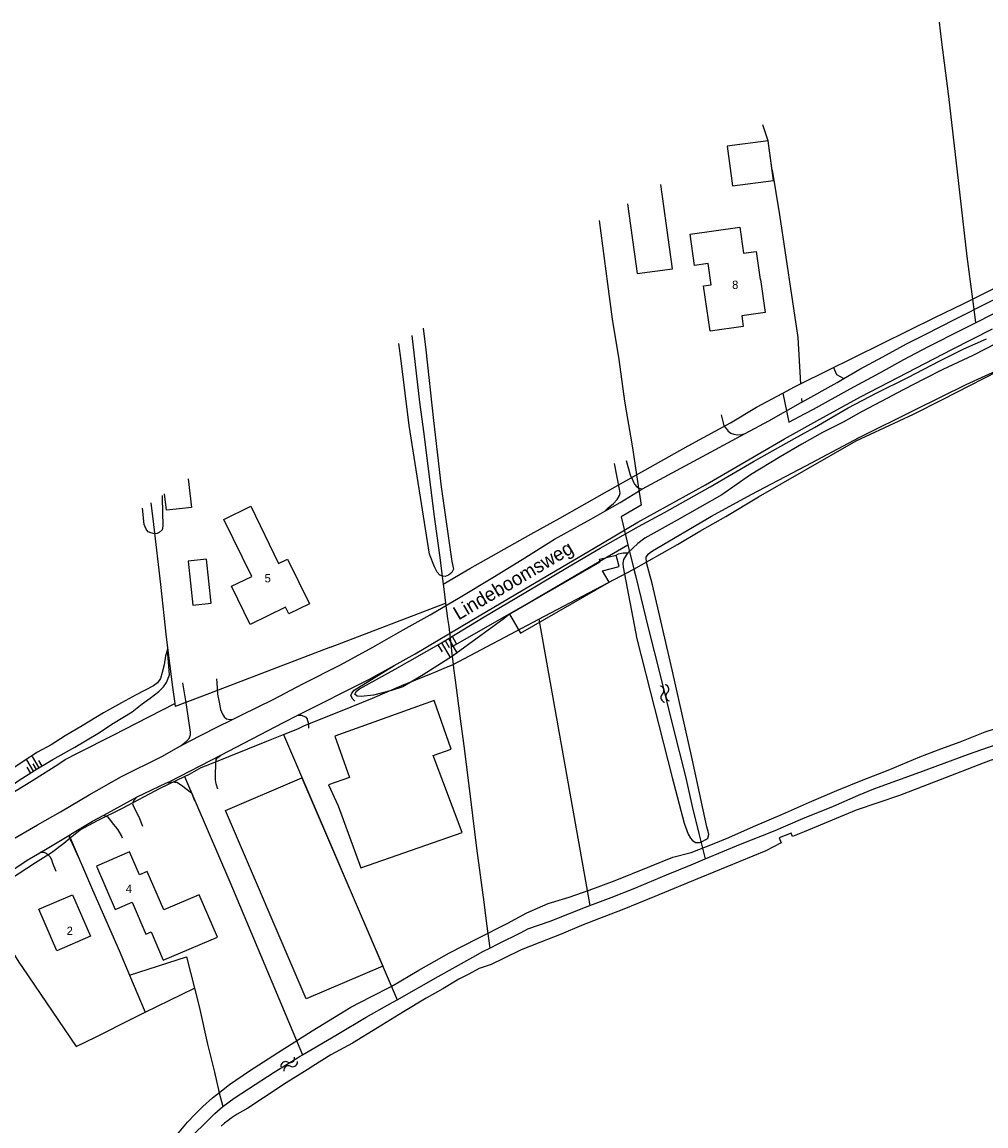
# Model space of a CAD drawing. Extents: x 123992 to 125854, y 449108 to 451911.
# Tile 154 of 175: x 124623 to 124797, y 451268 to 451467. Entities that reach past the tile are written whole.
import ezdxf
from ezdxf.enums import TextEntityAlignment as Align

# ---------------------------------------------------------------- set-up
doc = ezdxf.new("R2010")
doc.units = 0
for name, color, linetype in [('DEFAULT_113', 2, 'CONTINUOUS'), ('DEFAULT_117', 3, 'CONTINUOUS'), ('DEFAULT_21', 8, 'CONTINUOUS'), ('DEFAULT_23', 9, 'CONTINUOUS'), ('DEFAULT_4', 1, 'CONTINUOUS'), ('DEFAULT_48', 141, 'CONTINUOUS'), ('DEFAULT_5', 1, 'CONTINUOUS'), ('DEFAULT_7', 5, 'CONTINUOUS'), ('DEFAULT_99', 9, 'CONTINUOUS'), ('S04_TALUD', 9, 'CONTINUOUS'), ('S05_WATER', 141, 'CONTINUOUS')]:
    doc.layers.add(name, color=color, linetype=linetype)

msp = doc.modelspace()

# ---------------------------------------------------------------- linework, layer by layer
at = {"layer": 'DEFAULT_21'}
for points in [[(124788.58, 451467.468), (124788.957, 451464.321), (124790.268, 451454.061), (124791.857, 451440.417), (124793.611, 451425.171), (124794.638, 451417.452)], [(124795.158, 451413.192), (124798.319, 451414.772), (124803.954, 451417.496), (124809.764, 451420.344), (124819.851, 451425.519), (124825.367, 451428.24), (124828.241, 451429.693), (124831.99, 451431.766), (124835.386, 451433.711), (124843.344, 451438.407), (124850.484, 451442.603), (124856.745, 451446.298), (124859.026, 451447.674), (124865.23, 451451.307), (124872.369, 451455.504), (124878.109, 451458.707), (124883.609, 451461.962), (124889.575, 451465.589), (124892.161, 451467.129)], [(124733.547, 451368.684), (124741.426, 451373.15), (124745.424, 451375.543), (124750.119, 451378.233), (124756.032, 451381.762), (124764.193, 451386.466), (124773.65, 451391.878), (124783.963, 451396.713), (124789.231, 451399.357), (124801.631, 451405.708), (124810.407, 451410.383), (124818.33, 451414.094), (124824.162, 451416.894), (124832.574, 451421.255), (124839.206, 451424.99), (124849.221, 451430.911), (124863.979, 451439.611), (124874.821, 451446.033), (124887.141, 451453.985)], [(124758.468, 451440.722), (124757.753, 451446.039), (124756.797, 451448.902)], [(124794.638, 451417.452), (124802.295, 451421.317), (124808.866, 451424.604), (124817.611, 451428.847), (124823.772, 451431.884), (124831.636, 451435.744), (124833.749, 451436.758), (124835.324, 451437.876), (124842.82, 451442.863)], [(124758.468, 451440.722), (124759.78, 451432.68), (124763.1, 451410.52), (124763.616, 451402.189)], [(124727.281, 451431.66), (124728.767, 451420.191), (124729.601, 451413.818), (124730.792, 451406.552), (124731.864, 451399.047), (124733.294, 451390.59), (124734.007, 451385.739)], [(124763.616, 451402.189), (124787.92, 451414.171), (124792.909, 451416.579), (124794.638, 451417.452)], [(124794.638, 451417.452), (124794.755, 451416.573), (124795.158, 451413.192)], [(124760.384, 451400.493), (124761.465, 451395.235), (124764.44, 451396.791), (124765.904, 451397.577), (124772.522, 451401.282), (124778.033, 451404.181), (124782.249, 451406.566), (124786.705, 451408.898), (124792.628, 451411.928), (124795.158, 451413.192)], [(124693.447, 451410.909), (124694.878, 451398.868), (124695.652, 451393.151), (124697.439, 451378.618), (124698.451, 451371.233), (124699.111, 451366.005)], [(124760.384, 451400.493), (124762.512, 451401.645), (124763.616, 451402.189)], [(124734.007, 451385.739), (124743.299, 451390.965), (124750.976, 451395.118), (124755.656, 451397.933), (124760.384, 451400.493)], [(124699.111, 451366.005), (124703.946, 451368.806), (124714.955, 451375.02), (124720.168, 451377.91), (124728.249, 451382.491), (124734.007, 451385.739)], [(124734.007, 451385.739), (124734.187, 451384.515), (124734.842, 451380.226), (124731.209, 451378.142), (124732.453, 451373.108)], [(124646.391, 451380.686), (124646.873, 451376.772), (124648.124, 451365.932), (124649.136, 451356.403), (124650.328, 451347.409), (124650.701, 451344.436)], [(124700.575, 451354.621), (124714.367, 451362.502), (124728.003, 451370.519), (124732.453, 451373.108)], [(124732.453, 451373.108), (124733.547, 451368.684)], [(124731.113, 451367.436), (124733.547, 451368.684)], [(124733.547, 451368.684), (124733.83, 451367.54), (124736.152, 451357.892), (124738.297, 451349.553), (124740.619, 451340.083), (124742.823, 451331.269), (124744.074, 451325.849), (124745.265, 451320.965), (124746.408, 451316.395)], [(124699.111, 451366.005), (124699.285, 451364.622), (124699.563, 451362.537)], [(124716.402, 451359.704), (124731.113, 451367.436)], [(124678.82, 451354.61), (124699.563, 451362.537)], [(124699.563, 451362.537), (124699.927, 451359.811)], [(124699.927, 451359.811), (124700.119, 451358.368), (124700.575, 451354.621)], [(124700.936, 451351.483), (124716.402, 451359.704)], [(124716.402, 451359.704), (124725.566, 451307.965)], [(124678.82, 451354.61), (124655.688, 451345.77)], [(124700.575, 451354.621), (124700.655, 451353.961), (124700.936, 451351.483)], [(124670.3, 451338.853), (124672.885, 451339.864), (124674.117, 451340.495), (124680.589, 451343.065), (124686.353, 451345.435), (124691.645, 451347.673), (124696.998, 451349.853), (124697.616, 451350.093), (124699.702, 451350.983), (124700.481, 451351.299)], [(124700.481, 451351.299), (124700.936, 451351.483)], [(124700.936, 451351.483), (124701.013, 451350.804), (124701.31, 451348.66), (124702.323, 451340.798), (124702.918, 451336.391), (124704.05, 451327.159), (124705.122, 451318.344), (124706.432, 451308.577), (124706.968, 451304.646), (124707.545, 451300.305)], [(124580.767, 451292.763), (124583.362, 451294.931), (124584.053, 451295.725), (124586.365, 451298.114), (124588.788, 451300.744), (124591.325, 451303.556), (124592.366, 451304.599), (124593.47, 451305.524), (124595.503, 451307.25), (124598.874, 451310.027), (124603.4, 451314.028), (124607.528, 451317.422), (124608.92, 451318.653), (124610.724, 451320.075), (124616.141, 451324.161), (124620.85, 451327.989), (124625.236, 451330.677), (124629.62, 451333.423), (124630.962, 451334.355), (124633.132, 451335.49), (124639.702, 451338.777), (124643.806, 451340.921), (124650.701, 451344.436)], [(124650.701, 451344.436), (124650.77, 451343.89)], [(124655.688, 451345.77), (124650.77, 451343.89)], [(124652.48, 451331.252), (124653.362, 451331.675), (124655.47, 451332.868), (124657.058, 451333.509), (124667.294, 451337.677), (124670.3, 451338.853)], [(124670.3, 451338.853), (124690.812, 451290.962)], [(124631.859, 451320.178), (124633.655, 451321.636), (124636.76, 451323.334), (124641.279, 451325.549), (124648.079, 451329.14), (124652.48, 451331.252)], [(124652.48, 451331.252), (124660.623, 451312.282), (124673.72, 451281.042)], [(124614.994, 451309.044), (124616.146, 451309.697), (124617.68, 451310.46), (124619.34, 451311.64), (124625.596, 451315.736), (124628.476, 451317.557), (124630.689, 451319.228), (124631.859, 451320.178)], [(124631.859, 451320.178), (124635.845, 451310.79), (124640.681, 451299.829), (124642.554, 451295.393)], [(124614.994, 451309.044), (124615.809, 451307.871), (124618.175, 451304.207), (124621.689, 451299.186), (124622.721, 451297.58), (124623.22, 451296.76), (124632.93, 451282.529), (124636.518, 451284.294), (124643.09, 451287.589), (124645.376, 451288.71)], [(124642.554, 451295.393), (124652.844, 451298.724), (124654.264, 451293.069)], [(124642.554, 451295.393), (124645.376, 451288.71)], [(124645.376, 451288.71), (124654.264, 451293.069)], [(124654.264, 451293.069), (124655.095, 451289.757), (124656.606, 451282.926), (124657.857, 451277.878), (124658.736, 451274.136), (124659.368, 451271.698)]]:
    msp.add_lwpolyline(points, dxfattribs=at)
at = {"layer": 'DEFAULT_23'}
for points in [[(124746.408, 451316.395), (124752.781, 451319.033), (124758.708, 451321.426), (124763.982, 451323.692), (124769.554, 451325.903), (124774.057, 451327.922), (124776.843, 451329.027), (124785.145, 451332.045), (124793.921, 451335.306), (124797.48, 451336.539), (124798.785, 451336.972), (124800.212, 451337.227), (124804.735, 451337.46), (124806.82, 451337.484), (124810.856, 451338.605), (124822.142, 451341.181), (124831.167, 451343.552), (124838.826, 451345.549), (124848.323, 451348.283), (124855.98, 451350.518), (124862.392, 451352.202), (124867.62, 451353.337), (124870.374, 451354.087)], [(124725.566, 451307.965), (124729.429, 451309.404), (124733.697, 451311.122), (124739.386, 451313.513), (124743.891, 451315.353), (124746.408, 451316.395)], [(124707.545, 451300.305), (124709.033, 451301.052), (124713.222, 451303.097), (124714.413, 451303.752), (124718.404, 451305.182), (124724.804, 451307.681), (124725.566, 451307.965)], [(124690.812, 451290.962), (124698.211, 451295.154), (124704.483, 451298.624), (124706.258, 451299.658), (124707.545, 451300.305)], [(124673.72, 451281.042), (124679.992, 451284.693), (124685.256, 451287.793), (124689.515, 451290.227), (124690.812, 451290.962)], [(124659.368, 451271.698), (124661.427, 451273.215), (124664.028, 451274.854), (124668.637, 451277.887), (124673.308, 451280.802), (124673.72, 451281.042)], [(124633.587, 451242.815), (124635.157, 451243.54), (124637.054, 451244.277), (124638.933, 451246.563), (124642.158, 451250.83), (124645.443, 451255.038), (124650.778, 451262.189), (124653.007, 451265.075), (124654.237, 451266.816), (124656.062, 451268.565), (124657.946, 451270.434), (124659.368, 451271.698)]]:
    msp.add_lwpolyline(points, dxfattribs=at)
at = {"layer": 'DEFAULT_4'}
for points in [[(124758.716, 451438.875), (124757.753, 451446.039), (124750.362, 451445.048), (124751.324, 451437.882), (124758.716, 451438.875)], [(124740.504, 451422.94), (124738.392, 451438.15)], [(124732.393, 451434.647), (124734.147, 451422.057)], [(124756.315, 451420.992), (124756.396, 451421.004), (124757.237, 451415.064), (124752.981, 451414.461), (124753.255, 451412.532), (124747.265, 451411.684), (124746.111, 451419.833), (124747.497, 451420.029), (124746.952, 451423.89), (124744.476, 451423.54), (124743.679, 451429.174), (124752.626, 451430.44), (124753.291, 451425.747), (124755.599, 451426.073), (124756.315, 451420.992)], [(124734.147, 451422.057), (124740.504, 451422.94)], [(124674.999, 451362.432), (124671.267, 451360.614), (124670.68, 451361.819), (124664.318, 451358.72), (124660.966, 451365.606), (124664.588, 451367.371), (124659.566, 451377.683), (124664.416, 451380.045), (124669.439, 451369.734), (124671.058, 451370.522), (124674.999, 451362.432)], [(124657.278, 451362.58), (124656.44, 451370.505), (124653.109, 451370.153), (124653.948, 451362.228), (124657.278, 451362.58)], [(124711.096, 451360.584), (124727.472, 451370.02), (124727.354, 451370.483), (124730.356, 451371.246)], [(124711.096, 451360.584), (124713.093, 451357.117), (124729.079, 451366.328), (124727.881, 451368.407), (124730.883, 451369.17), (124730.356, 451371.246)], [(124700.56, 451336.188), (124697.485, 451345.007), (124679.565, 451338.543), (124682.215, 451331.068), (124678.469, 451329.753), (124680.185, 451325.975), (124684.301, 451314.791), (124702.524, 451321.146), (124697.332, 451335.059), (124700.56, 451336.188)], [(124688.222, 451297.009), (124674.432, 451291.102), (124659.868, 451325.106), (124673.659, 451331.012), (124688.222, 451297.009)], [(124658.398, 451302.283), (124655.119, 451309.918), (124648.732, 451307.174), (124645.75, 451314.12), (124644.334, 451313.516), (124642.557, 451317.659), (124636.591, 451315.098), (124639.96, 451307.25), (124643.043, 451308.573), (124645.516, 451302.813), (124646.443, 451303.211), (124648.641, 451298.093), (124658.398, 451302.283)], [(124626.182, 451307.307), (124632.28, 451309.933), (124635.515, 451302.423), (124629.416, 451299.796), (124626.182, 451307.307)]]:
    msp.add_lwpolyline(points, dxfattribs=at)
at = {"layer": 'DEFAULT_48'}
for points in [[(124835.82, 451428), (124831.36, 451425.38), (124827.42, 451423.28), (124822.42, 451420.92), (124818.92, 451419.32), (124813.96, 451416.9), (124809.06, 451414.42), (124802.82, 451411.54), (124799, 451409.48), (124794.68, 451407.26), (124789.26, 451404.72), (124785.98, 451403.06), (124782.08, 451401.1), (124778.14, 451398.98), (124774.62, 451397.12), (124771.26, 451395.22)], [(124695.516, 451412.238), (124696.02, 451408.28), (124697.38, 451395.52), (124698.78, 451383.56), (124700.7, 451370.1), (124700.98, 451368.7), (124700.68, 451368.1), (124700.1, 451367.6), (124699.5, 451367.4), (124699.08, 451367.44), (124698.52, 451367.64), (124698.04, 451368.18), (124697.54, 451369.12), (124696.64, 451371.4), (124693, 451394.62), (124691.52, 451406.34), (124691.152, 451409.435)], [(124732.46, 451371.622), (124732.12, 451371.24), (124731.64, 451370.42), (124731.56, 451369.8), (124731.62, 451369.08), (124734.08, 451356.12), (124740.42, 451331.06), (124742.62, 451322.82), (124743.3, 451320.86), (124743.74, 451320.16), (124744.04, 451319.78), (124744.66, 451319.36), (124745.34, 451319.38), (124745.82, 451319.52), (124746.52, 451319.9), (124746.88, 451320.16), (124747.06, 451320.8), (124746.96, 451321.36), (124746.7, 451322.18), (124744.02, 451334.44), (124740.42, 451350.52), (124736.86, 451365.86), (124735.82, 451369.9), (124735.76, 451370.86), (124736.1, 451371.42), (124736.48, 451371.72), (124736.86, 451372), (124747.56, 451378.26), (124754.66, 451382.18), (124764.54, 451387.34), (124774.2, 451392.48), (124784.36, 451397.52), (124793.5, 451402.04), (124803.74, 451406.76)], [(124771.26, 451395.22), (124767.56, 451393.4), (124763.82, 451391.26), (124759.9, 451388.98), (124754.58, 451385.72), (124749.38, 451382.12), (124741.32, 451377.56), (124735.52, 451374.32), (124734.26, 451373.34), (124733.32, 451372.5), (124732.46, 451371.622)], [(124648.41, 451381.983), (124648.46, 451381.5), (124648.56, 451376.52), (124648.545, 451376.447)], [(124647.04, 451375.08), (124646.36, 451375.24), (124645.92, 451375.44), (124645.54, 451375.92), (124645.2, 451376.78), (124644.883, 451379.718)], [(124648.545, 451376.447), (124648.42, 451375.82), (124647.9, 451375.34), (124647.52, 451375.16), (124647.04, 451375.08)], [(124658.836, 451274.27), (124660.56, 451275.64), (124664.18, 451278.14), (124669.22, 451281.4), (124675.5, 451285.38), (124682.48, 451289.6), (124686.08, 451291.5), (124689.86, 451293.44), (124694.76, 451296.3), (124700.26, 451299.44), (124705.3, 451302), (124710.68, 451304.74), (124714.22, 451306.68), (124718.06, 451308.36), (124721.847, 451309.472), (124725.44, 451310.74), (124730.18, 451312.52), (124736.38, 451315.04), (124740.54, 451316.72), (124743.88, 451317.52), (124747.72, 451319.08), (124750.64, 451320.26), (124755.1, 451322.22), (124760.34, 451324.5), (124765.24, 451326.64), (124770.12, 451328.74), (124774.9, 451330.66), (124779.4, 451332.42), (124785.1, 451334.84), (124788.88, 451336.28), (124792.42, 451337.52), (124794.82, 451338.48), (124796.9, 451339.32), (124798.56, 451339.88)], [(124817.46, 451337.26), (124811.94, 451335.96), (124806.92, 451335.14), (124803.58, 451334.98), (124802.1, 451334.9), (124801.14, 451334.76), (124799.94, 451334.64), (124798.62, 451334.4), (124798, 451334.24), (124796.52, 451333.7), (124788.78, 451330.64), (124781.44, 451327.84), (124773.64, 451325.2), (124764.22, 451321.26), (124762.12, 451320.44), (124761.88, 451321.06)], [(124761.88, 451321.06), (124759.72, 451320.22), (124760.1, 451319.28), (124757.36, 451317.86), (124750.32, 451314.96), (124743.26, 451312.1), (124737.3, 451309.58), (124731.42, 451307.2), (124727.32, 451305.64), (124724.06, 451304.36), (124720.42, 451302.78), (124716.56, 451301.28), (124713.22, 451299.96), (124710.1, 451298.5), (124707.76, 451297.36), (124705.6, 451296.58), (124703.74, 451295.58), (124701.98, 451294.68), (124699.04, 451292.92), (124696.08, 451291.26), (124691.98, 451288.78), (124687.28, 451285.92), (124682.74, 451283.14), (124678.86, 451281.02), (124675.622, 451278.977)], [(124675.622, 451278.977), (124674.58, 451278.32), (124670.82, 451275.94), (124666.7, 451273.26), (124663.88, 451271.42), (124661.94, 451270.32), (124660.86, 451269.56), (124660.34, 451269.18), (124659.7, 451268.7), (124659.06, 451268.14)], [(124655.8, 451271.7), (124657.54, 451273.24), (124658.836, 451274.27)], [(124617.12, 451238.04), (124633.44, 451244.96), (124634.16, 451245.26), (124634.52, 451245.54), (124634.78, 451245.9), (124635.38, 451246.58), (124643.36, 451256.8), (124648.56, 451263.4), (124650.28, 451265.6), (124651.48, 451267.04), (124652.98, 451268.88), (124654.3, 451270.26), (124655.8, 451271.7)]]:
    msp.add_lwpolyline(points, dxfattribs=at)
at = {"layer": 'DEFAULT_5'}
for points in [[(124653.144, 451385.023), (124653.696, 451379.808), (124652.105, 451379.64)], [(124652.105, 451379.64), (124649.191, 451379.332), (124648.878, 451382.284)]]:
    msp.add_lwpolyline(points, dxfattribs=at)
at = {"layer": 'DEFAULT_7'}
for points in [[(124711.096, 451360.584), (124710.46, 451360.02), (124709.88, 451359.6), (124705.94, 451356.7), (124700.78, 451352.98), (124695.5, 451349.6), (124691.86, 451347.48), (124689.78, 451346.8), (124686.54, 451345.96), (124684.34, 451345.7), (124683.6, 451345.76), (124683.22, 451346.14), (124683.48, 451346.66), (124684.06, 451347.08), (124690.44, 451350.64), (124698.8, 451355.42), (124706.52, 451360.1), (124713.74, 451364.34), (124721.62, 451369.04), (124727.44, 451372.48), (124734.36, 451376.42), (124739.06, 451378.92), (124747.28, 451383.58), (124755.1, 451388.12), (124762.48, 451392.28), (124766.14, 451394.3), (124772.2, 451397.82), (124777.38, 451400.52), (124782.98, 451403.28), (124788.72, 451406.3), (124793.06, 451408.5), (124797.14, 451410.3)], [(124730.356, 451371.246), (124730.76, 451371.48), (124731.62, 451371.64), (124732.22, 451371.64), (124732.46, 451371.622)], [(124639.68, 451340.9), (124643, 451342.96), (124644.84, 451344.36), (124646.28, 451345.44), (124647.84, 451346.64), (124648.68, 451347.46), (124649.24, 451348.24), (124649.76, 451349.6), (124649.38, 451354.22), (124649.04, 451353.08), (124648.8, 451351.42), (124648.42, 451350.02), (124648.12, 451348.98), (124647.6, 451348.2), (124646.9, 451347.62), (124643.76, 451346.02), (124641.1, 451344.54)], [(124641.1, 451344.54), (124637.88, 451342.76), (124633.98, 451340.42), (124630.92, 451338.62), (124628.4, 451336.98), (124625.96, 451335.68), (124623.36, 451333.98), (124620.94, 451332.36)], [(124595.04, 451309.92), (124596.08, 451310.68), (124598.74, 451312.84), (124603.34, 451316.38), (124606.22, 451318.56), (124608.3, 451320.26), (124609.78, 451321.4), (124612.88, 451323.68), (124616.12, 451325.96), (124619.14, 451328.04), (124622.48, 451330.48), (124625.6, 451332.5), (124628.72, 451334.32), (124632.7, 451336.58), (124636.8, 451339.04), (124639.68, 451340.9)]]:
    msp.add_lwpolyline(points, dxfattribs=at)
at = {"layer": 'DEFAULT_99'}
for points in [[(124771.396, 451403.105), (124774.32, 451404.78), (124778.44, 451407.04), (124782.72, 451409.38), (124786.08, 451411.08), (124791.5, 451413.84), (124797.68, 451416.94), (124813.1, 451424.8), (124828.76, 451432.7), (124833.76, 451435.34), (124834.425, 451435.732)], [(124690.282, 451351.311), (124694.08, 451353.44), (124704.28, 451359.48), (124714.9, 451365.74), (124726.26, 451372.46), (124734.26, 451377.16), (124746.46, 451383.9), (124760.68, 451392.26), (124767.08, 451395.78), (124774.44, 451399.8), (124782.9, 451404.22), (124790.9, 451408.34), (124798.22, 451412.06)], [(124769.54, 451405.12), (124770.107, 451403.866), (124771.396, 451403.105)], [(124763.82, 451398.863), (124770.2, 451402.42), (124771.396, 451403.105)], [(124753.582, 451393.191), (124757.86, 451395.5), (124763.6, 451398.74), (124763.82, 451398.863)], [(124763.78, 451399.54), (124763.82, 451398.863)], [(124749.257, 451396.585), (124749.62, 451395.12), (124749.78, 451394.6), (124750.16, 451394.1), (124750.52, 451393.62), (124751.02, 451393.26), (124751.58, 451393.08), (124752.2, 451392.96), (124753.02, 451393.02), (124753.582, 451393.191)], [(124735.096, 451383.216), (124753.582, 451393.191)], [(124732.14, 451388.32), (124732.84, 451385.76), (124733.34, 451384.68), (124733.517, 451384.315)], [(124728.305, 451379.177), (124728.88, 451379.76), (124729.84, 451380.54), (124730.52, 451381.3), (124730.94, 451381.98), (124731.06, 451382.4), (124730.94, 451383.14), (124730.054, 451387.755)], [(124733.517, 451384.315), (124733.66, 451384.02), (124734.06, 451383.56), (124734.44, 451383.3), (124735.096, 451383.216)], [(124728.305, 451379.177), (124731.04, 451380.72), (124734.96, 451383.14)], [(124734.96, 451383.14), (124735.096, 451383.216)], [(124661.223, 451341.632), (124662.78, 451342.4), (124668.46, 451345.2), (124673.78, 451347.98), (124680.62, 451351.44), (124686.44, 451354.64), (124691.88, 451357.72), (124696.78, 451360.46), (124702.2, 451363.62), (124708.06, 451367.18), (124713.38, 451370.42), (124719.2, 451374.1), (124725.76, 451377.74), (124728.305, 451379.177)], [(124672.926, 451342.313), (124685.84, 451348.82), (124690.282, 451351.311)], [(124683.22, 451344.88), (124682.8, 451345.22), (124682.44, 451345.9), (124682.62, 451346.32), (124683.06, 451346.86), (124690.282, 451351.311)], [(124653.531, 451339.261), (124652.8, 451344.2), (124652.172, 451348.159)], [(124658.207, 451348.889), (124658.28, 451348.16), (124658.44, 451346.14), (124658.74, 451344.7), (124658.98, 451343.38), (124659.34, 451342.5), (124659.452, 451342.335)], [(124659.003, 451335.137), (124670.32, 451341), (124672.926, 451342.313)], [(124659.452, 451342.335), (124659.64, 451342.06), (124660.02, 451341.66), (124660.72, 451341.54), (124661.223, 451341.632)], [(124672.926, 451342.313), (124673.52, 451342.32), (124674.28, 451342.02), (124674.58, 451341.66), (124674.602, 451341.586)], [(124651.043, 451336.367), (124653.26, 451337.58), (124658.16, 451340.12), (124661.223, 451341.632)], [(124674.602, 451341.586), (124674.82, 451340.84), (124674.829, 451339.985)], [(124651.043, 451336.367), (124651.84, 451336.86), (124652.38, 451337.28), (124652.94, 451337.76), (124653.32, 451338.16), (124653.56, 451338.78), (124653.54, 451339.2), (124653.531, 451339.261)], [(124595.544, 451299.58), (124596.32, 451300.1), (124598.48, 451301.9), (124601.12, 451304.12), (124603.74, 451306.36), (124606.14, 451308.4), (124608.34, 451310.24), (124610.48, 451311.98), (124612.7, 451313.74), (124614.38, 451315.08), (124615.44, 451315.86), (124616.94, 451316.9), (124618.62, 451318.04), (124620.22, 451319.1), (124621.94, 451320.18), (124625.92, 451322.54), (124630.08, 451324.92), (124635.24, 451327.94), (124641.1, 451331.26), (124648.36, 451334.9), (124651.043, 451336.367)], [(124649.224, 451330.1), (124649.82, 451330.38), (124659.003, 451335.137)], [(124658.156, 451334.033), (124658.2, 451334.32), (124658.5, 451334.7), (124659.003, 451335.137)], [(124658.5, 451329.004), (124658.18, 451329.94), (124658.04, 451330.66), (124658.08, 451331.32), (124658.08, 451332.08), (124658.14, 451333.08), (124658.12, 451333.8), (124658.156, 451334.033)], [(124643.94, 451327.62), (124649.224, 451330.1)], [(124649.224, 451330.1), (124650.12, 451330.26), (124650.6, 451330.28), (124650.724, 451330.275)], [(124650.724, 451330.275), (124651.06, 451330.26), (124651.92, 451329.68), (124653.7, 451328.3), (124654.267, 451326.963)], [(124637.901, 451324.284), (124639.76, 451325.3), (124643.94, 451327.62)], [(124643.94, 451327.62), (124643.24, 451326.9), (124643.1, 451326.34), (124643.225, 451326.064)], [(124631.976, 451320.858), (124635.88, 451323.18), (124637.901, 451324.284)], [(124637.901, 451324.284), (124638.6, 451324), (124638.911, 451323.577)], [(124643.225, 451326.064), (124644.32, 451323.66), (124644.893, 451322.315)], [(124638.911, 451323.577), (124639.6, 451322.64), (124640, 451322.16), (124640.42, 451321.64), (124641.08, 451320.52), (124641.221, 451320.19)], [(124626.485, 451317.595), (124627.06, 451317.94), (124631.891, 451320.808)], [(124631.995, 451319.635), (124631.9, 451319.84), (124631.72, 451320.32), (124631.86, 451320.72)], [(124631.86, 451320.72), (124631.976, 451320.858)], [(124631.86, 451320.72), (124631.891, 451320.808)], [(124631.891, 451320.808), (124631.976, 451320.858)], [(124633.348, 451316.727), (124631.995, 451319.635)], [(124614.408, 451309.399), (124614.52, 451309.5), (124615.54, 451310.34), (124617.08, 451311.38), (124620.18, 451313.52), (124624.06, 451316.14), (124626.353, 451317.516)], [(124626.353, 451317.516), (124626.6, 451317.6)], [(124626.353, 451317.516), (124626.485, 451317.595)], [(124626.485, 451317.595), (124626.6, 451317.6)], [(124626.6, 451317.6), (124627.06, 451317.62), (124627.492, 451317.439), (124627.827, 451317.165), (124628.22, 451316.78), (124628.5, 451316.08), (124628.603, 451315.824)], [(124628.603, 451315.824), (124629.274, 451314.154)]]:
    msp.add_lwpolyline(points, dxfattribs=at)
at = {"layer": 'S04_TALUD'}
for p, q in [((124701.655, 451353.595), (124700.175, 451356.161)), ((124701.556, 451355.248), (124700.816, 451356.531)), ((124698.99, 451353.768), (124698.25, 451355.051)), ((124700.372, 451352.855), (124698.891, 451355.421)), ((124700.273, 451354.508), (124699.533, 451355.791)), ((124623.952, 451334.298), (124625.158, 451332.208)), ((124624.997, 451334.902), (124626.204, 451332.812)), ((124626.123, 451334.158), (124626.726, 451333.113)), ((124624.033, 451332.952), (124624.636, 451331.907)), ((124625.078, 451333.555), (124625.681, 451332.51))]:
    msp.add_line(p, q, dxfattribs=at)
at = {"layer": 'S05_WATER'}
for points in [[(124738.687, 451346.161), (124738.819, 451346.311), (124738.912, 451346.488), (124738.961, 451346.681), (124738.963, 451346.881), (124738.919, 451347.076), (124738.831, 451347.255), (124738.704, 451347.408), (124738.544, 451347.528), (124738.361, 451347.607), (124738.325, 451347.617)], [(124738.687, 451346.161), (124738.556, 451346.011), (124738.463, 451345.834), (124738.414, 451345.641), (124738.411, 451345.441), (124738.455, 451345.247), (124738.544, 451345.068), (124738.671, 451344.914), (124738.831, 451344.795), (124739.014, 451344.716), (124739.05, 451344.706)], [(124739.561, 451346.379), (124739.692, 451346.529), (124739.785, 451346.706), (124739.834, 451346.899), (124739.837, 451347.099), (124739.793, 451347.293), (124739.704, 451347.472), (124739.577, 451347.626), (124739.417, 451347.745), (124739.234, 451347.824), (124739.198, 451347.834)], [(124739.561, 451346.379), (124739.429, 451346.229), (124739.336, 451346.052), (124739.287, 451345.859), (124739.285, 451345.659), (124739.329, 451345.464), (124739.417, 451345.285), (124739.544, 451345.132), (124739.704, 451345.012), (124739.887, 451344.933), (124739.923, 451344.923)], [(124671.087, 451279.704), (124671.274, 451279.636), (124671.473, 451279.614), (124671.671, 451279.639), (124671.857, 451279.709), (124672.023, 451279.821), (124672.157, 451279.968), (124672.254, 451280.143), (124672.307, 451280.335), (124672.314, 451280.535), (124672.31, 451280.572)], [(124671.087, 451279.704), (124670.899, 451279.772), (124670.701, 451279.794), (124670.503, 451279.769), (124670.316, 451279.699), (124670.151, 451279.587), (124670.016, 451279.44), (124669.919, 451279.265), (124669.866, 451279.073), (124669.859, 451278.873), (124669.863, 451278.836)], [(124671.607, 451278.97), (124671.42, 451279.038), (124671.221, 451279.06), (124671.023, 451279.035), (124670.837, 451278.965), (124670.671, 451278.853), (124670.537, 451278.706), (124670.44, 451278.531), (124670.387, 451278.339), (124670.38, 451278.139), (124670.384, 451278.102)], [(124671.607, 451278.97), (124671.795, 451278.902), (124671.993, 451278.88), (124672.191, 451278.905), (124672.378, 451278.975), (124672.543, 451279.087), (124672.678, 451279.234), (124672.775, 451279.409), (124672.828, 451279.601), (124672.835, 451279.801), (124672.831, 451279.838)]]:
    msp.add_lwpolyline(points, dxfattribs=at)

# ---------------------------------------------------------------- texts
at = {"layer": 'DEFAULT_113'}
for s, p in [('8', (124751.813, 451420.041)), ('5', (124667.475, 451367.063)), ('4', (124642.426, 451311.001)), ('2', (124631.762, 451303.404))]:
    msp.add_text(s, height=1.5, dxfattribs=at).set_placement(p, align=Align.MIDDLE_CENTER)
at = {"layer": 'DEFAULT_117'}
msp.add_text('Lindeboomsweg', height=2.5, rotation=30.5411, dxfattribs=at).set_placement((124711.742, 451366.68), align=Align.MIDDLE_CENTER)

doc.saveas('drawing.dxf')
